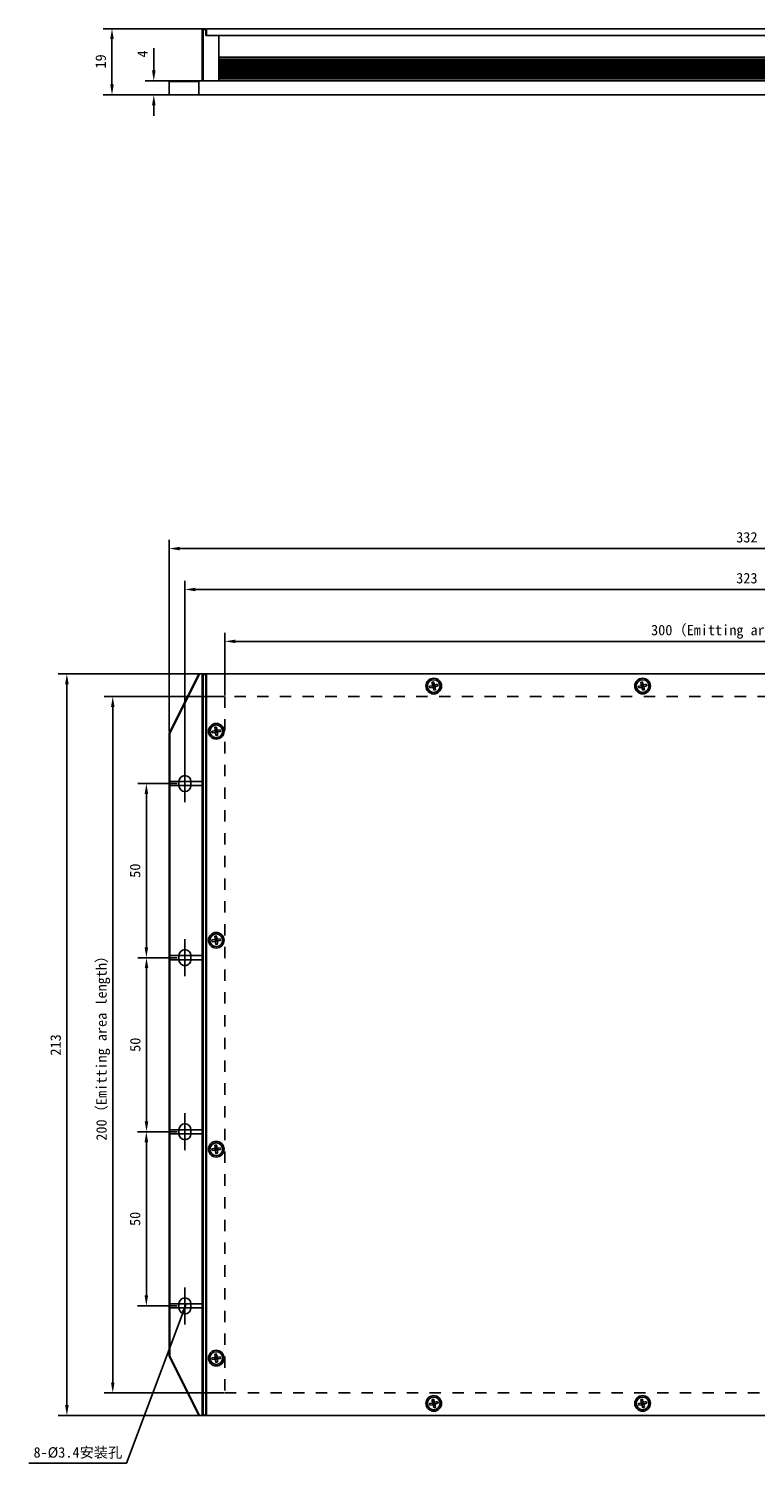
# Model space of a CAD drawing. Header units: millimetres. Extents: x 683 to 1100, y 374 to 786.
# Tile 1 of 2: x 683 to 892, y 374 to 786. Entities that reach past the tile are written whole.
import ezdxf

# ---------------------------------------------------------------- set-up
doc = ezdxf.new("R2010")
doc.units = ezdxf.units.MM
doc.header["$LTSCALE"] = 32.67
doc.header["$PDMODE"] = 3
doc.header["$PDSIZE"] = 8
doc.linetypes.add('CENTER', pattern=[0.6, 0.375, -0.075, 0.075, -0.075])
doc.linetypes.add('DOT', pattern=[0.2, 0.1, -0.1])
doc.layers.get('0').update_dxf_attribs({"linetype": 'CONTINUOUS'})
doc.layers.get('Defpoints').update_dxf_attribs({"linetype": 'CONTINUOUS'})
for name, color, linetype in [('00_COMPONENTS', 7, 'CONTINUOUS'), ('03_ALL_AXES', 7, 'CONTINUOUS'), ('05_ALL_CURVES', 7, 'CONTINUOUS'), ('51__DRAFT_DIMS', 7, 'CONTINUOUS')]:
    doc.layers.add(name, color=color, linetype=linetype)
doc.styles.get("Standard").update_dxf_attribs({"font": 'simfang.ttf'})
doc.dimstyles.new('DIMSTYLE_1', dxfattribs={"dimtxt": 3, "dimasz": 3, "dimexe": 2.5, "dimexo": 0.5, "dimgap": 0.75, "dimtad": 1, "dimdsep": 46, "dimtxsty": 'STANDARD', "dimblk": '_FILLED', "dimblk1": '_FILLED', "dimblk2": '_FILLED', "dimcen": 0.09, "dimclrt": 3, "dimazin": 2, "dimtp": 0.3, "dimtm": 0.3, "dimtfac": 1, "dimtofl": 0, "dimtmove": 0, "dimatfit": 3, "dimldrblk": '_FILLED', "dimfxl": 1, "dimtolj": 1, "dimarcsym": 0})
doc.dimstyles.new('DIMSTYLE_2', dxfattribs={"dimtxt": 3, "dimasz": 3, "dimexe": 2.5, "dimexo": 0.5, "dimgap": 0.75, "dimtad": 1, "dimdsep": 46, "dimtxsty": 'STANDARD', "dimblk": '_FILLED', "dimblk1": '_FILLED', "dimblk2": '_FILLED', "dimcen": 0.09, "dimclrt": 3, "dimazin": 2, "dimtp": 0.5, "dimtm": 0.5, "dimtfac": 1, "dimtofl": 0, "dimtmove": 0, "dimatfit": 3, "dimldrblk": '_FILLED', "dimfxl": 1, "dimtolj": 1, "dimarcsym": 0})
doc.dimstyles.new('DIMSTYLE_3', dxfattribs={"dimtxt": 3, "dimasz": 3, "dimexe": 2.5, "dimexo": 0.5, "dimgap": 0.75, "dimtad": 1, "dimdsep": 46, "dimtxsty": 'STANDARD', "dimblk": '_FILLED', "dimblk1": '_FILLED', "dimblk2": '_FILLED', "dimcen": 0.09, "dimclrt": 3, "dimazin": 2, "dimtp": 0.1, "dimtm": 0.1, "dimtfac": 1, "dimtofl": 0, "dimtmove": 0, "dimatfit": 3, "dimldrblk": '_FILLED', "dimfxl": 1, "dimtolj": 1, "dimarcsym": 0})
doc.dimstyles.new('DIMSTYLE_4', dxfattribs={"dimtxt": 3, "dimasz": 3, "dimexe": 2.5, "dimexo": 0.5, "dimgap": 0.75, "dimtad": 1, "dimdsep": 46, "dimtxsty": 'STANDARD', "dimblk": '_FILLED', "dimblk1": '_FILLED', "dimblk2": '_FILLED', "dimcen": 0.09, "dimclrt": 3, "dimazin": 2, "dimtp": 0.2, "dimtm": 0.2, "dimtfac": 1, "dimtofl": 0, "dimtmove": 0, "dimatfit": 3, "dimldrblk": '_FILLED', "dimfxl": 1, "dimtolj": 1, "dimarcsym": 0})
doc.dimstyles.new('DIMSTYLE_5', dxfattribs={"dimtxt": 3, "dimasz": 3, "dimexe": 2.5, "dimexo": 0.5, "dimtad": 1, "dimdsep": 46, "dimtxsty": 'STANDARD', "dimblk": '_FILLED', "dimblk1": '_FILLED', "dimblk2": '_FILLED', "dimcen": 0.09, "dimclrt": 3, "dimazin": 2, "dimtp": 0.1, "dimtm": 0.1, "dimtfac": 1, "dimtofl": 0, "dimtmove": 0, "dimatfit": 1, "dimldrblk": '_FILLED', "dimfxl": 1, "dimtolj": 1, "dimarcsym": 0})

# ---------------------------------------------------------------- blocks, each defined once
blk = doc.blocks.new('_FILLED')
at = {"color": 0, "linetype": 'ByBlock'}
blk.add_solid([(0, 0), (-1, 0.17), (-1, -0.17)], dxfattribs=at)
blk = doc.blocks.new('*D1')
at = {"layer": '51__DRAFT_DIMS', "color": 0, "lineweight": -2}
for p, q in [((725.62, 568.76), (714.25, 568.76)), ((716.75, 565.76), (716.75, 521.76)), ((725.62, 518.76), (714.25, 518.76))]:
    blk.add_line(p, q, dxfattribs=at)
at = {"layer": 'Defpoints', "color": 0}
for p in [(726.12, 568.76), (716.75, 518.76), (726.12, 518.76)]:
    blk.add_point(p, dxfattribs=at)
at = {"layer": '51__DRAFT_DIMS', "color": 0, "linetype": 'ByBlock', "lineweight": -2, "xscale": 3, "yscale": 3, "zscale": 3}
for p, rotation in [((716.75, 568.76), 90), ((716.75, 518.76), 270)]:
    blk.add_blockref('_FILLED', p, dxfattribs=dict(at, rotation=rotation))
at = {"layer": '51__DRAFT_DIMS', "color": 3, "insert": (712, 543.75), "char_height": 3, "attachment_point": 2, "rotation": 90, "line_spacing_factor": 0.9}
blk.add_mtext('\\A1;50', dxfattribs=at)
blk = doc.blocks.new('*D2')
at = {"layer": '51__DRAFT_DIMS', "color": 0, "lineweight": -2}
for p, q in [((725.62, 518.76), (714.29, 518.76)), ((716.79, 515.76), (716.79, 471.76)), ((725.62, 468.76), (714.29, 468.76))]:
    blk.add_line(p, q, dxfattribs=at)
at = {"layer": 'Defpoints', "color": 0}
for p in [(726.12, 518.76), (716.79, 468.76), (726.12, 468.76)]:
    blk.add_point(p, dxfattribs=at)
at = {"layer": '51__DRAFT_DIMS', "color": 0, "linetype": 'ByBlock', "lineweight": -2, "xscale": 3, "yscale": 3, "zscale": 3}
for p, rotation in [((716.79, 518.76), 90), ((716.79, 468.76), 270)]:
    blk.add_blockref('_FILLED', p, dxfattribs=dict(at, rotation=rotation))
at = {"layer": '51__DRAFT_DIMS', "color": 3, "insert": (712.04, 493.75), "char_height": 3, "attachment_point": 2, "rotation": 90, "line_spacing_factor": 0.9}
blk.add_mtext('\\A1;50', dxfattribs=at)
blk = doc.blocks.new('*D3')
at = {"layer": '51__DRAFT_DIMS', "color": 0, "lineweight": -2}
for p, q in [((725.62, 468.76), (714.24, 468.76)), ((716.74, 465.76), (716.74, 421.76)), ((725.62, 418.76), (714.24, 418.76))]:
    blk.add_line(p, q, dxfattribs=at)
at = {"layer": 'Defpoints', "color": 0}
for p in [(726.12, 468.76), (716.74, 418.76), (726.12, 418.76)]:
    blk.add_point(p, dxfattribs=at)
at = {"layer": '51__DRAFT_DIMS', "color": 0, "linetype": 'ByBlock', "lineweight": -2, "xscale": 3, "yscale": 3, "zscale": 3}
for p, rotation in [((716.74, 468.76), 90), ((716.74, 418.76), 270)]:
    blk.add_blockref('_FILLED', p, dxfattribs=dict(at, rotation=rotation))
at = {"layer": '51__DRAFT_DIMS', "color": 3, "insert": (711.99, 443.75), "char_height": 3, "attachment_point": 2, "rotation": 90, "line_spacing_factor": 0.9}
blk.add_mtext('\\A1;50', dxfattribs=at)
blk = doc.blocks.new('*D62')
at = {"layer": '51__DRAFT_DIMS', "color": 0, "lineweight": -2}
for p, q in [((739.07, 593.76), (704.59, 593.76)), ((707.09, 590.76), (707.09, 396.76)), ((739.07, 393.76), (704.59, 393.76))]:
    blk.add_line(p, q, dxfattribs=at)
at = {"layer": 'Defpoints', "color": 0}
for p in [(739.57, 593.76), (707.09, 393.76), (739.57, 393.76)]:
    blk.add_point(p, dxfattribs=at)
at = {"layer": '51__DRAFT_DIMS', "color": 0, "linetype": 'ByBlock', "lineweight": -2, "xscale": 3, "yscale": 3, "zscale": 3}
for p, rotation in [((707.09, 593.76), 90), ((707.09, 393.76), 270)]:
    blk.add_blockref('_FILLED', p, dxfattribs=dict(at, rotation=rotation))
at = {"layer": '51__DRAFT_DIMS', "color": 3, "insert": (702.34, 493.76), "char_height": 3, "attachment_point": 2, "rotation": 90, "line_spacing_factor": 0.9}
blk.add_mtext('\\A1;200（Emitting area length）{}{{\\H0.7x;}{}}', dxfattribs=at)
blk = doc.blocks.new('*D5')
at = {"layer": '51__DRAFT_DIMS', "color": 0, "lineweight": -2}
for p, q in [((733.52, 600.26), (691.41, 600.26)), ((693.91, 597.26), (693.91, 390.26)), ((733.52, 387.26), (691.41, 387.26))]:
    blk.add_line(p, q, dxfattribs=at)
at = {"layer": 'Defpoints', "color": 0}
for p in [(734.02, 600.26), (693.91, 387.26), (734.02, 387.26)]:
    blk.add_point(p, dxfattribs=at)
at = {"layer": '51__DRAFT_DIMS', "color": 0, "linetype": 'ByBlock', "lineweight": -2, "xscale": 3, "yscale": 3, "zscale": 3}
for p, rotation in [((693.91, 600.26), 90), ((693.91, 387.26), 270)]:
    blk.add_blockref('_FILLED', p, dxfattribs=dict(at, rotation=rotation))
at = {"layer": '51__DRAFT_DIMS', "color": 3, "insert": (689.16, 493.7), "char_height": 3, "attachment_point": 2, "rotation": 90, "line_spacing_factor": 0.9}
blk.add_mtext('\\A1;213', dxfattribs=at)
blk = doc.blocks.new('*D61')
at = {"layer": '51__DRAFT_DIMS', "color": 0, "lineweight": -2}
for p, q in [((739.32, 594.01), (739.32, 612.09)), ((1039.32, 594.26), (1039.32, 612.09)), ((742.32, 609.59), (1036.32, 609.59))]:
    blk.add_line(p, q, dxfattribs=at)
at = {"layer": 'Defpoints', "color": 0}
for p in [(1039.32, 609.59), (739.32, 593.51), (1039.32, 593.76)]:
    blk.add_point(p, dxfattribs=at)
at = {"layer": '51__DRAFT_DIMS', "color": 0, "linetype": 'ByBlock', "lineweight": -2, "xscale": 3, "yscale": 3, "zscale": 3, "rotation": 180}
blk.add_blockref('_FILLED', (739.32, 609.59), dxfattribs=at)
at = {"layer": '51__DRAFT_DIMS', "color": 0, "linetype": 'ByBlock', "lineweight": -2, "xscale": 3, "yscale": 3, "zscale": 3}
blk.add_blockref('_FILLED', (1039.32, 609.59), dxfattribs=at)
at = {"layer": '51__DRAFT_DIMS', "color": 3, "insert": (889.32, 614.34), "char_height": 3, "attachment_point": 2, "line_spacing_factor": 0.9}
blk.add_mtext('\\A1;300（Emitting area length）{}{{\\H0.7x;}{}}', dxfattribs=at)
blk = doc.blocks.new('*D7')
at = {"layer": '51__DRAFT_DIMS', "color": 0, "lineweight": -2}
for p, q in [((727.82, 573.7), (727.82, 626.99)), ((1050.82, 573.65), (1050.82, 626.99)), ((730.82, 624.49), (1047.82, 624.49))]:
    blk.add_line(p, q, dxfattribs=at)
at = {"layer": 'Defpoints', "color": 0}
for p in [(1050.82, 624.49), (727.82, 573.2), (1050.82, 573.15)]:
    blk.add_point(p, dxfattribs=at)
at = {"layer": '51__DRAFT_DIMS', "color": 0, "linetype": 'ByBlock', "lineweight": -2, "xscale": 3, "yscale": 3, "zscale": 3, "rotation": 180}
blk.add_blockref('_FILLED', (727.82, 624.49), dxfattribs=at)
at = {"layer": '51__DRAFT_DIMS', "color": 0, "linetype": 'ByBlock', "lineweight": -2, "xscale": 3, "yscale": 3, "zscale": 3}
blk.add_blockref('_FILLED', (1050.82, 624.49), dxfattribs=at)
at = {"layer": '51__DRAFT_DIMS', "color": 3, "insert": (889.28, 629.24), "char_height": 3, "attachment_point": 2, "line_spacing_factor": 0.9}
blk.add_mtext('\\A1;323', dxfattribs=at)
blk = doc.blocks.new('*D8')
at = {"layer": '51__DRAFT_DIMS', "color": 0, "lineweight": -2}
for p, q in [((723.32, 583.71), (723.32, 638.74)), ((1055.32, 583.71), (1055.32, 638.74)), ((726.32, 636.24), (1052.32, 636.24))]:
    blk.add_line(p, q, dxfattribs=at)
at = {"layer": 'Defpoints', "color": 0}
for p in [(1055.32, 636.24), (723.32, 583.21), (1055.32, 583.21)]:
    blk.add_point(p, dxfattribs=at)
at = {"layer": '51__DRAFT_DIMS', "color": 0, "linetype": 'ByBlock', "lineweight": -2, "xscale": 3, "yscale": 3, "zscale": 3, "rotation": 180}
blk.add_blockref('_FILLED', (723.32, 636.24), dxfattribs=at)
at = {"layer": '51__DRAFT_DIMS', "color": 0, "linetype": 'ByBlock', "lineweight": -2, "xscale": 3, "yscale": 3, "zscale": 3}
blk.add_blockref('_FILLED', (1055.32, 636.24), dxfattribs=at)
at = {"layer": '51__DRAFT_DIMS', "color": 3, "insert": (889.28, 640.99), "char_height": 3, "attachment_point": 2, "line_spacing_factor": 0.9}
blk.add_mtext('\\A1;332', dxfattribs=at)
blk = doc.blocks.new('*D9')
at = {"layer": '51__DRAFT_DIMS', "color": 0, "lineweight": -2}
for p, q in [((718.88, 773.53), (718.88, 779.92)), ((732.52, 770.53), (716.38, 770.53)), ((731.32, 766.53), (716.38, 766.53)), ((718.88, 763.53), (718.88, 760.53))]:
    blk.add_line(p, q, dxfattribs=at)
at = {"layer": 'Defpoints', "color": 0}
for p in [(718.88, 770.53), (733.02, 770.53), (731.82, 766.53)]:
    blk.add_point(p, dxfattribs=at)
at = {"layer": '51__DRAFT_DIMS', "color": 0, "linetype": 'ByBlock', "lineweight": -2, "xscale": 3, "yscale": 3, "zscale": 3}
for p, rotation in [((718.88, 770.53), 270), ((718.88, 766.53), 90)]:
    blk.add_blockref('_FILLED', p, dxfattribs=dict(at, rotation=rotation))
at = {"layer": '51__DRAFT_DIMS', "color": 3, "insert": (714.13, 777.28), "char_height": 3, "attachment_point": 1, "rotation": 90, "line_spacing_factor": 0.9}
blk.add_mtext('\\A1;4', dxfattribs=at)
blk = doc.blocks.new('*D10')
at = {"layer": '51__DRAFT_DIMS', "color": 0, "lineweight": -2}
for p, q in [((733.52, 785.53), (704.37, 785.53)), ((706.87, 769.53), (706.87, 782.53)), ((731.32, 766.53), (704.37, 766.53))]:
    blk.add_line(p, q, dxfattribs=at)
at = {"layer": 'Defpoints', "color": 0}
for p in [(706.87, 785.53), (734.02, 785.53), (731.82, 766.53)]:
    blk.add_point(p, dxfattribs=at)
at = {"layer": '51__DRAFT_DIMS', "color": 0, "linetype": 'ByBlock', "lineweight": -2, "xscale": 3, "yscale": 3, "zscale": 3}
for p, rotation in [((706.87, 785.53), 90), ((706.87, 766.53), 270)]:
    blk.add_blockref('_FILLED', p, dxfattribs=dict(at, rotation=rotation))
at = {"layer": '51__DRAFT_DIMS', "color": 3, "insert": (702.12, 776.13), "char_height": 3, "attachment_point": 2, "rotation": 90, "line_spacing_factor": 0.9}
blk.add_mtext('\\A1;19', dxfattribs=at)
blk = doc.blocks.new('*D55')
at = {"layer": '51__DRAFT_DIMS', "color": 0, "lineweight": -2}
for p in [(727.36, 416.95), (682.93, 373.56)]:
    blk.add_line(p, (711.02, 373.56), dxfattribs=at)
at = {"layer": 'Defpoints', "color": 0}
for p in [(727.22, 416.57), (728.42, 419.75)]:
    blk.add_point(p, dxfattribs=at)
at = {"layer": '51__DRAFT_DIMS', "color": 0, "linetype": 'ByBlock', "lineweight": -2, "xscale": 3, "yscale": 3, "zscale": 3, "rotation": 69.35953543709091}
blk.add_blockref('_FILLED', (728.42, 419.75), dxfattribs=at)
at = {"layer": '51__DRAFT_DIMS', "color": 3, "insert": (709.83, 378.19), "char_height": 3, "attachment_point": 3, "line_spacing_factor": 0.9}
blk.add_mtext('\\A1;8-%%c3.4安装孔{}{{\\H0.7x;}{}}', dxfattribs=at)

msp = doc.modelspace()

# ---------------------------------------------------------------- linework, layer by layer
at = {"layer": '00_COMPONENTS', "color": 7}
for p, q in [((732.8216, 785.33), (733.0216, 785.53)), ((732.8216, 785.33), (732.8216, 770.53)), ((733.0216, 785.33), (732.9216, 785.43)), ((733.8216, 785.53), (733.0216, 785.53)), ((733.0216, 785.33), (733.0216, 770.53)), ((733.8216, 785.33), (733.0216, 785.33)), ((733.8216, 785.53), (733.8216, 783.53)), ((733.8216, 783.53), (1044.8216, 783.53)), ((734.0216, 785.53), (734.0216, 783.53)), ((1044.6216, 785.53), (734.0216, 785.53)), ((737.5216, 770.53), (737.5216, 783.53)), ((723.3216, 770.33), (723.5216, 770.53)), ((723.5216, 770.53), (1055.1216, 770.53)), ((732.04508, 770.53), (731.8216, 770.33)), ((723.3216, 766.53), (723.3216, 770.33)), ((723.3216, 770.33), (731.8216, 770.33)), ((1055.3216, 766.53), (723.3216, 766.53)), ((731.8216, 766.53), (731.8216, 770.33)), ((731.8216, 600.26283), (723.3216, 583.21447)), ((732.04508, 600.26283), (723.5216, 583.16737)), ((731.8216, 600.26283), (1046.8216, 600.26283)), ((732.8216, 600.06283), (733.0216, 600.26283)), ((732.8216, 387.46283), (732.8216, 600.06283)), ((733.0216, 600.06283), (732.9216, 600.16283)), ((733.0216, 387.46283), (733.0216, 600.06283)), ((733.0216, 600.06283), (733.8216, 600.06283)), ((733.8216, 600.26283), (733.8216, 387.26283)), ((734.0216, 387.26283), (734.0216, 600.26283)), ((799.2645, 597.98726), (798.78029, 597.8626)), ((798.78029, 597.8626), (798.94236, 597.23313)), ((799.2645, 597.98726), (799.42657, 597.35779)), ((859.2645, 597.98726), (858.78029, 597.8626)), ((858.78029, 597.8626), (858.94236, 597.23313)), ((859.2645, 597.98726), (859.42657, 597.35779)), ((798.72664, 596.8678), (798.09717, 596.70573)), ((798.22184, 596.22152), (798.09717, 596.70573)), ((798.85131, 596.38359), (798.22184, 596.22152)), ((799.73304, 596.51988), (798.91016, 597.00578)), ((799.50137, 597.06727), (799.01716, 596.9426)), ((799.14183, 596.45839), (799.01716, 596.9426)), ((799.07865, 596.35139), (799.56456, 597.17427)), ((799.56371, 596.82516), (799.0795, 596.7005)), ((799.62604, 596.58306), (799.14183, 596.45839)), ((799.21663, 596.16787), (799.3787, 595.5384)), ((799.25927, 597.00493), (799.38394, 596.52073)), ((799.86291, 595.66306), (799.3787, 595.5384)), ((799.62604, 596.58306), (799.50137, 597.06727)), ((799.70084, 596.29253), (799.86291, 595.66306)), ((800.42137, 597.30414), (799.7919, 597.14207)), ((800.54604, 596.81993), (799.91656, 596.65786)), ((800.54604, 596.81993), (800.42137, 597.30414)), ((858.72664, 596.8678), (858.09717, 596.70573)), ((858.22184, 596.22152), (858.09717, 596.70573)), ((858.85131, 596.38359), (858.22184, 596.22152)), ((858.91016, 597.00578), (859.73304, 596.51988)), ((859.50137, 597.06727), (859.01716, 596.9426)), ((859.14183, 596.45839), (859.01716, 596.9426)), ((859.07865, 596.35139), (859.56456, 597.17427)), ((859.56371, 596.82516), (859.0795, 596.7005)), ((859.62604, 596.58306), (859.14183, 596.45839)), ((859.21663, 596.16787), (859.3787, 595.5384)), ((859.25927, 597.00493), (859.38394, 596.52073)), ((859.86291, 595.66306), (859.3787, 595.5384)), ((859.62604, 596.58306), (859.50137, 597.06727)), ((859.70084, 596.29253), (859.86291, 595.66306)), ((860.42137, 597.30414), (859.7919, 597.14207)), ((860.54604, 596.81993), (859.91656, 596.65786)), ((860.54604, 596.81993), (860.42137, 597.30414)), ((723.3216, 583.21447), (723.3216, 404.31119)), ((723.3216, 583.21447), (723.5216, 583.16737)), ((723.5216, 583.16737), (723.5216, 404.35829)), ((735.5991, 583.85225), (736.24342, 583.93805)), ((735.5991, 583.85225), (735.6651, 583.35663)), ((735.6651, 583.35663), (736.30941, 583.44242)), ((736.91102, 584.98533), (736.4154, 584.91933)), ((736.4154, 584.91933), (736.50119, 584.27502)), ((737.20111, 583.47251), (736.44209, 584.05315)), ((736.53128, 583.38332), (737.11192, 584.14234)), ((737.03642, 584.04364), (736.54079, 583.97765)), ((736.54079, 583.97765), (736.60679, 583.48202)), ((736.57379, 583.72983), (737.06941, 583.79583)), ((737.10241, 583.54801), (736.60679, 583.48202)), ((736.64638, 583.18464), (736.73218, 582.54033)), ((737.2278, 582.60633), (736.73218, 582.54033)), ((736.7886, 584.01064), (736.8546, 583.51502)), ((736.91102, 584.98533), (736.99682, 584.34102)), ((737.03642, 584.04364), (737.10241, 583.54801)), ((737.14201, 583.25064), (737.2278, 582.60633)), ((737.33379, 584.08324), (737.9781, 584.16903)), ((737.39979, 583.58761), (738.0441, 583.67341)), ((737.9781, 584.16903), (738.0441, 583.67341)), ((726.1216, 569.36283), (726.1216, 568.16283)), ((729.5216, 568.16283), (729.5216, 569.36283)), ((735.5991, 523.85225), (736.24342, 523.93805)), ((735.5991, 523.85225), (735.6651, 523.35663)), ((735.6651, 523.35663), (736.30941, 523.44242)), ((736.91102, 524.98533), (736.4154, 524.91933)), ((736.4154, 524.91933), (736.50119, 524.27502)), ((737.20111, 523.47251), (736.44209, 524.05315)), ((736.53128, 523.38332), (737.11192, 524.14234)), ((737.03642, 524.04364), (736.54079, 523.97765)), ((736.54079, 523.97765), (736.60679, 523.48202)), ((736.57379, 523.72983), (737.06941, 523.79583)), ((737.10241, 523.54801), (736.60679, 523.48202)), ((736.7886, 524.01064), (736.8546, 523.51502)), ((736.91102, 524.98533), (736.99682, 524.34102)), ((737.03642, 524.04364), (737.10241, 523.54801)), ((737.14201, 523.25064), (737.2278, 522.60633)), ((737.33379, 524.08324), (737.9781, 524.16903)), ((737.39979, 523.58761), (738.0441, 523.67341)), ((737.9781, 524.16903), (738.0441, 523.67341)), ((726.1216, 519.36283), (726.1216, 518.16283)), ((729.5216, 518.16283), (729.5216, 519.36283)), ((736.64638, 523.18464), (736.73218, 522.54033)), ((737.2278, 522.60633), (736.73218, 522.54033)), ((726.1216, 469.36283), (726.1216, 468.16283)), ((729.5216, 468.16283), (729.5216, 469.36283)), ((735.5991, 463.85225), (736.24342, 463.93805)), ((735.5991, 463.85225), (735.6651, 463.35663)), ((735.6651, 463.35663), (736.30941, 463.44242)), ((736.91102, 464.98533), (736.4154, 464.91933)), ((736.4154, 464.91933), (736.50119, 464.27502)), ((737.20111, 463.47251), (736.44209, 464.05315)), ((736.53128, 463.38332), (737.11192, 464.14234)), ((737.03642, 464.04364), (736.54079, 463.97765)), ((736.54079, 463.97765), (736.60679, 463.48202)), ((736.57379, 463.72983), (737.06941, 463.79583)), ((737.10241, 463.54801), (736.60679, 463.48202)), ((736.64638, 463.18464), (736.73218, 462.54033)), ((737.2278, 462.60633), (736.73218, 462.54033)), ((736.7886, 464.01064), (736.8546, 463.51502)), ((736.91102, 464.98533), (736.99682, 464.34102)), ((737.03642, 464.04364), (737.10241, 463.54801)), ((737.14201, 463.25064), (737.2278, 462.60633)), ((737.33379, 464.08324), (737.9781, 464.16903)), ((737.39979, 463.58761), (738.0441, 463.67341)), ((737.9781, 464.16903), (738.0441, 463.67341)), ((726.1216, 419.36283), (726.1216, 418.16283)), ((729.5216, 418.16283), (729.5216, 419.36283)), ((723.3216, 404.31119), (723.5216, 404.35829)), ((723.3216, 404.31119), (731.8216, 387.26283)), ((723.5216, 404.35829), (732.04508, 387.26283)), ((735.5991, 403.85225), (736.24342, 403.93805)), ((735.5991, 403.85225), (735.6651, 403.35663)), ((736.91102, 404.98533), (736.4154, 404.91933)), ((736.4154, 404.91933), (736.50119, 404.27502)), ((737.20111, 403.47251), (736.44209, 404.05315)), ((736.53128, 403.38332), (737.11192, 404.14234)), ((737.03642, 404.04364), (736.54079, 403.97765)), ((736.54079, 403.97765), (736.60679, 403.48202)), ((736.57379, 403.72983), (737.06941, 403.79583)), ((736.7886, 404.01064), (736.8546, 403.51502)), ((736.91102, 404.98533), (736.99682, 404.34102)), ((737.03642, 404.04364), (737.10241, 403.54801)), ((737.33379, 404.08324), (737.9781, 404.16903)), ((737.9781, 404.16903), (738.0441, 403.67341)), ((735.6651, 403.35663), (736.30941, 403.44242)), ((737.10241, 403.54801), (736.60679, 403.48202)), ((736.64638, 403.18464), (736.73218, 402.54033)), ((737.2278, 402.60633), (736.73218, 402.54033)), ((737.14201, 403.25064), (737.2278, 402.60633)), ((737.39979, 403.58761), (738.0441, 403.67341)), ((799.2645, 391.98726), (798.78029, 391.8626)), ((798.78029, 391.8626), (798.94236, 391.23313)), ((799.2645, 391.98726), (799.42657, 391.35779)), ((859.2645, 391.98726), (858.78029, 391.8626)), ((858.78029, 391.8626), (858.94236, 391.23313)), ((859.2645, 391.98726), (859.42657, 391.35779)), ((731.8216, 387.26283), (1046.8216, 387.26283)), ((733.0216, 387.26283), (732.8216, 387.46283)), ((732.9216, 387.36283), (733.0216, 387.46283)), ((733.8216, 387.46283), (733.0216, 387.46283)), ((798.72664, 390.8678), (798.09717, 390.70573)), ((798.22184, 390.22152), (798.09717, 390.70573)), ((798.85131, 390.38359), (798.22184, 390.22152)), ((798.91016, 391.00578), (799.73304, 390.51988)), ((799.50137, 391.06727), (799.01716, 390.9426)), ((799.14183, 390.45839), (799.01716, 390.9426)), ((799.07865, 390.35139), (799.56456, 391.17427)), ((799.56371, 390.82516), (799.0795, 390.7005)), ((799.62604, 390.58306), (799.14183, 390.45839)), ((799.21663, 390.16787), (799.3787, 389.5384)), ((799.25927, 391.00493), (799.38394, 390.52073)), ((799.86291, 389.66306), (799.3787, 389.5384)), ((799.62604, 390.58306), (799.50137, 391.06727)), ((799.70084, 390.29253), (799.86291, 389.66306)), ((800.42137, 391.30414), (799.7919, 391.14207)), ((800.54604, 390.81993), (799.91656, 390.65786)), ((800.54604, 390.81993), (800.42137, 391.30414)), ((858.72664, 390.8678), (858.09717, 390.70573)), ((858.22184, 390.22152), (858.09717, 390.70573)), ((858.85131, 390.38359), (858.22184, 390.22152)), ((858.91016, 391.00578), (859.73304, 390.51988)), ((859.50137, 391.06727), (859.01716, 390.9426)), ((859.14183, 390.45839), (859.01716, 390.9426)), ((859.07865, 390.35139), (859.56456, 391.17427)), ((859.56371, 390.82516), (859.0795, 390.7005)), ((859.62604, 390.58306), (859.14183, 390.45839)), ((859.21663, 390.16787), (859.3787, 389.5384)), ((859.25927, 391.00493), (859.38394, 390.52073)), ((859.86291, 389.66306), (859.3787, 389.5384)), ((859.62604, 390.58306), (859.50137, 391.06727)), ((859.70084, 390.29253), (859.86291, 389.66306)), ((860.42137, 391.30414), (859.7919, 391.14207)), ((860.54604, 390.81993), (859.91656, 390.65786)), ((860.54604, 390.81993), (860.42137, 391.30414))]:
    msp.add_line(p, q, dxfattribs=at)
at = {"layer": '00_COMPONENTS', "color": 4}
for p, q in [((737.5216, 777.38), (1041.1216, 777.38)), ((737.5216, 777.22), (1041.1216, 777.22)), ((1041.1216, 776.69), (737.5216, 776.69)), ((1041.1216, 776.37), (737.5216, 776.37)), ((737.5216, 775.94), (1041.1216, 775.94)), ((737.5216, 775.62), (1041.1216, 775.62)), ((1041.1216, 775.19), (737.5216, 775.19)), ((1041.1216, 774.87), (737.5216, 774.87)), ((737.5216, 774.44), (1041.1216, 774.44)), ((737.5216, 774.12), (1041.1216, 774.12)), ((1041.1216, 773.69), (737.5216, 773.69)), ((1041.1216, 773.37), (737.5216, 773.37)), ((737.5216, 772.94), (1041.1216, 772.94)), ((737.5216, 772.62), (1041.1216, 772.62)), ((1041.1216, 772.19), (737.5216, 772.19)), ((1041.1216, 771.87), (737.5216, 771.87)), ((737.5216, 771.44), (1041.1216, 771.44)), ((737.5216, 771.12), (1041.1216, 771.12)), ((1041.1216, 770.57), (737.5216, 770.57))]:
    msp.add_line(p, q, dxfattribs=at)
at = {"layer": '00_COMPONENTS', "color": 7}
for centre, radius in [((799.3216, 596.76283), 2.25), ((799.3216, 596.76283), 1.825), ((859.3216, 596.76283), 2.25), ((859.3216, 596.76283), 1.825), ((736.8216, 583.76283), 2.25), ((736.8216, 583.76283), 1.825), ((736.8216, 523.76283), 2.25), ((736.8216, 523.76283), 1.825), ((736.8216, 463.76283), 2.25), ((736.8216, 463.76283), 1.825), ((736.8216, 403.76283), 2.25), ((736.8216, 403.76283), 1.825), ((799.3216, 390.76283), 2.25), ((799.3216, 390.76283), 1.825), ((859.3216, 390.76283), 2.25), ((859.3216, 390.76283), 1.825)]:
    msp.add_circle(centre, radius, dxfattribs=at)
for centre, radius, start, end in [((799.7171, 597.43259), 0.3, 194.438276, 284.438276), ((859.7171, 597.43259), 0.3, 194.438276, 284.438276), ((798.65184, 597.15832), 0.3, 284.438276, 14.438276), ((798.92611, 596.09307), 0.3, 14.438276, 104.438276), ((799.99137, 596.36734), 0.3, 104.438276, 194.438276), ((858.65184, 597.15832), 0.3, 284.438276, 14.438276), ((858.92611, 596.09307), 0.3, 14.438276, 104.438276), ((859.99137, 596.36734), 0.3, 104.438276, 194.438276), ((736.20382, 584.23542), 0.3, 277.5846509, 7.5846509), ((736.34901, 583.14505), 0.3, 7.5846509, 97.5846509), ((737.29419, 584.38061), 0.3, 187.5846509, 277.5846509), ((737.43938, 583.29024), 0.3, 97.5846509, 187.5846509), ((727.8216, 569.36283), 1.7, 0, 180), ((727.8216, 568.16283), 1.7, 180, 0), ((736.20382, 524.23542), 0.3, 277.5846509, 7.5846509), ((736.34901, 523.14505), 0.3, 7.5846509, 97.5846509), ((737.29419, 524.38061), 0.3, 187.5846509, 277.5846509), ((737.43938, 523.29024), 0.3, 97.5846509, 187.5846509), ((727.8216, 519.36283), 1.7, 0, 180), ((727.8216, 518.16283), 1.7, 180, 0), ((727.8216, 469.36283), 1.7, 0, 180), ((727.8216, 468.16283), 1.7, 180, 0), ((736.20382, 464.23542), 0.3, 277.5846509, 7.5846509), ((736.34901, 463.14505), 0.3, 7.5846509, 97.5846509), ((737.29419, 464.38061), 0.3, 187.5846509, 277.5846509), ((737.43938, 463.29024), 0.3, 97.5846509, 187.5846509), ((727.8216, 419.36283), 1.7, 0, 180), ((727.8216, 418.16283), 1.7, 180, 0), ((736.20382, 404.23542), 0.3, 277.5846509, 7.5846509), ((737.29419, 404.38061), 0.3, 187.5846509, 277.5846509), ((736.34901, 403.14505), 0.3, 7.5846509, 97.5846509), ((737.43938, 403.29024), 0.3, 97.5846509, 187.5846509), ((798.65184, 391.15832), 0.3, 284.438276, 14.438276), ((798.92611, 390.09307), 0.3, 14.438276, 104.438276), ((799.7171, 391.43259), 0.3, 194.438276, 284.438276), ((799.99137, 390.36734), 0.3, 104.438276, 194.438276), ((858.65184, 391.15832), 0.3, 284.438276, 14.438276), ((858.92611, 390.09307), 0.3, 14.438276, 104.438276), ((859.7171, 391.43259), 0.3, 194.438276, 284.438276), ((859.99137, 390.36734), 0.3, 104.438276, 194.438276)]:
    msp.add_arc(centre, radius, start, end, dxfattribs=at)
at = {"layer": '03_ALL_AXES', "color": 1, "linetype": 'CENTER'}
for p, q in [((727.8216, 572.86283), (727.8216, 574.06283)), ((727.8216, 569.36283), (727.8216, 572.86283)), ((727.8216, 569.36283), (723.1216, 569.36283)), ((727.8216, 569.36283), (727.8216, 564.66283)), ((727.8216, 569.36283), (732.5216, 569.36283)), ((727.8216, 568.16283), (723.1216, 568.16283)), ((727.8216, 568.16283), (732.5216, 568.16283)), ((727.8216, 564.66283), (727.8216, 563.46283)), ((727.8216, 522.86283), (727.8216, 524.06283)), ((727.8216, 519.36283), (723.1216, 519.36283)), ((727.8216, 519.36283), (727.8216, 522.86283)), ((727.8216, 519.36283), (727.8216, 514.66283)), ((727.8216, 519.36283), (732.5216, 519.36283)), ((727.8216, 518.16283), (723.1216, 518.16283)), ((727.8216, 518.16283), (732.5216, 518.16283)), ((727.8216, 514.66283), (727.8216, 513.46283)), ((727.8216, 472.86283), (727.8216, 474.06283)), ((727.8216, 469.36283), (727.8216, 472.86283)), ((727.8216, 469.36283), (723.1216, 469.36283)), ((727.8216, 468.16283), (723.1216, 468.16283)), ((727.8216, 469.36283), (727.8216, 464.66283)), ((727.8216, 469.36283), (732.5216, 469.36283)), ((727.8216, 468.16283), (732.5216, 468.16283)), ((727.8216, 464.66283), (727.8216, 463.46283)), ((727.8216, 422.86283), (727.8216, 424.06283)), ((727.8216, 419.36283), (727.8216, 422.86283)), ((727.8216, 419.36283), (723.1216, 419.36283)), ((727.8216, 418.16283), (723.1216, 418.16283)), ((727.8216, 419.36283), (727.8216, 414.66283)), ((727.8216, 419.36283), (732.5216, 419.36283)), ((727.8216, 418.16283), (732.5216, 418.16283)), ((727.8216, 414.66283), (727.8216, 413.46283))]:
    msp.add_line(p, q, dxfattribs=at)
at = {"layer": '05_ALL_CURVES', "color": 2, "linetype": 'DOT'}
for p, q in [((739.3216, 593.76283), (739.3216, 393.76283)), ((1039.3216, 593.76283), (739.3216, 593.76283)), ((739.3216, 393.76283), (1039.3216, 393.76283))]:
    msp.add_line(p, q, dxfattribs=at)

# ---------------------------------------------------------------- dimensions: what is measured, and where the dimension line sits
at = {"layer": '51__DRAFT_DIMS', "color": 4}
for base, p1, p2, angle, dimstyle, picture, middle in [((706.87262, 785.53), (731.8216, 766.53), (734.0216, 785.53), 90, 'DIMSTYLE_4', '*D10', (706.87262, 776.13253)), ((718.88464, 770.53), (731.8216, 766.53), (733.0216, 770.53), 90, 'DIMSTYLE_3', '*D9', (718.88464, 778.22285)), ((693.90897, 387.26283), (734.0216, 600.26283), (734.0216, 387.26283), 270, 'DIMSTYLE_2', '*D5', (693.90897, 493.70424)), ((716.74807, 518.76283), (726.1216, 568.76283), (726.1216, 518.76283), 270, 'DIMSTYLE_1', '*D1', (716.74807, 543.75404)), ((716.78753, 468.76283), (726.1216, 518.76283), (726.1216, 468.76283), 270, 'DIMSTYLE_1', '*D2', (716.78753, 493.75404)), ((716.74343, 418.76283), (726.1216, 468.76283), (726.1216, 418.76283), 270, 'DIMSTYLE_1', '*D3', (716.74343, 443.75404))]:
    dim = msp.add_linear_dim(base=base, p1=p1, p2=p2, angle=angle, dimstyle=dimstyle, dxfattribs=at)
    dim.commit()
    dim.dimension.update_dxf_attribs({"geometry": picture, "text_midpoint": middle, "dimtype": 160})
for base, p1, p2, picture, middle in [((1055.3216, 636.2368), (723.3216, 583.21447), (1055.3216, 583.21447), '*D8', (889.28059, 636.2368)), ((1050.8216, 624.48508), (727.8216, 573.19927), (1050.8216, 573.14931), '*D7', (889.28059, 624.48508))]:
    dim = msp.add_linear_dim(base=base, p1=p1, p2=p2, dimstyle='DIMSTYLE_2', dxfattribs=at)
    dim.commit()
    dim.dimension.update_dxf_attribs({"geometry": picture, "text_midpoint": middle, "dimtype": 160})
dim = msp.add_linear_dim(base=(1039.3216, 609.5888), p1=(739.3216, 593.51283), p2=(1039.3216, 593.76283), text='<>（Emitting area length）{}{{\\H0.7x;}{}}', dimstyle='DIMSTYLE_2', dxfattribs=at)
dim.commit()
dim.dimension.update_dxf_attribs({"geometry": '*D61', "text_midpoint": (889.3216, 612.3388)})
dim = msp.add_linear_dim(base=(707.08596, 393.76283), p1=(739.5716, 593.76283), p2=(739.5716, 393.76283), angle=270, text='<>（Emitting area length）{}{{\\H0.7x;}{}}', dimstyle='DIMSTYLE_2', dxfattribs=at)
dim.commit()
dim.dimension.update_dxf_attribs({"geometry": '*D62', "text_midpoint": (704.33596, 493.76283)})
dim = msp.add_diameter_dim_2p(p1=(727.22235, 416.57195), p2=(728.42086, 419.75371), text='8-%%c<>安装孔{}{{\\H0.7x;}{}}', dimstyle='DIMSTYLE_5', override={"dimtoh": 1, "dimlfac": 1, "dimpost": '<>', "dimtix": 0, "dimtofl": 0, "dimtmove": 0, "dimatfit": 3}, dxfattribs=at)
dim.commit()
dim.dimension.update_dxf_attribs({"geometry": '*D55', "text_midpoint": (696.38167, 373.56111), "dimtype": 163})

doc.saveas('drawing.dxf')
